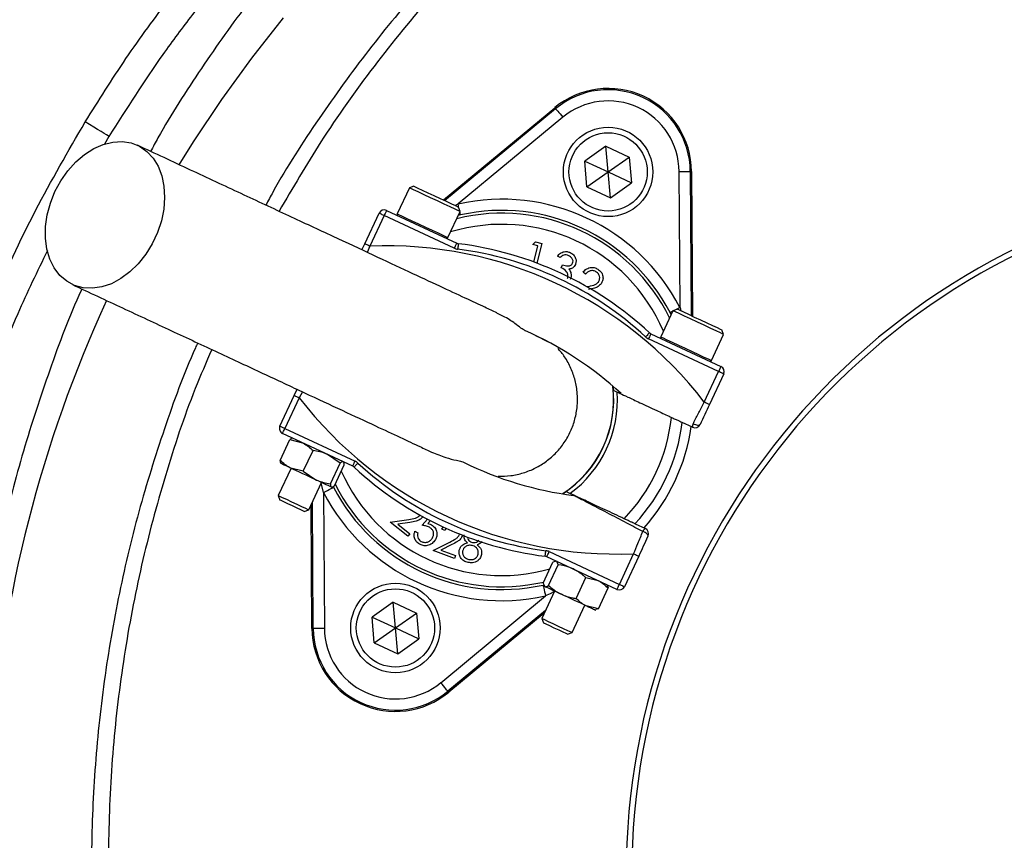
# Model space of a CAD drawing. Header units: millimetres. Extents: x 1367 to 2597, y 1298 to 2528.
# Tile 6 of 11: x 1748 to 1924, y 1920 to 2066. Entities that reach past the tile are written whole.
import ezdxf

# ---------------------------------------------------------------- set-up
doc = ezdxf.new("R2010")
doc.units = ezdxf.units.MM

msp = doc.modelspace()

# ---------------------------------------------------------------- linework, layer by layer
at = {"color": 7, "linetype": 'Continuous', "lineweight": 25}
for p, q in [((1824.11, 2034.25), (1844.06, 2050.76)), ((1824.34, 2034.14), (1844.2, 2050.59)), ((1844.2, 2050.59), (1844.06, 2050.76)), ((1845.48, 2049.05), (1826.74, 2033.54)), ((1853.18, 2043.87), (1849.39, 2041.22)), ((1853.18, 2043.87), (1857.36, 2041.92)), ((1853.58, 2039.27), (1853.18, 2043.87)), ((1849.8, 2036.62), (1849.39, 2041.22)), ((1849.39, 2041.22), (1853.58, 2039.27)), ((1853.58, 2039.27), (1857.36, 2041.92)), ((1857.36, 2041.92), (1857.77, 2037.31)), ((1849.8, 2036.62), (1853.58, 2039.27)), ((1853.98, 2034.66), (1853.58, 2039.27)), ((1853.58, 2039.27), (1857.77, 2037.31)), ((1866.44, 2015.02), (1866.28, 2039.35)), ((1868.28, 2039.36), (1868.45, 2013.58)), ((1868.28, 2039.36), (1868.51, 2039.36)), ((1868.51, 2039.36), (1868.68, 2013.47)), ((1818.05, 2036.42), (1815.87, 2031.75)), ((1818.84, 2036.71), (1818.05, 2036.42)), ((1818.05, 2036.41), (1818.05, 2036.42)), ((1849.8, 2036.62), (1853.98, 2034.66)), ((1853.98, 2034.66), (1857.77, 2037.31)), ((1813.95, 2032.37), (1826.5, 2026.52)), ((1827.11, 2032.19), (1826.82, 2032.99)), ((1810.07, 2026.4), (1812.62, 2031.88)), ((1813.53, 2031.46), (1810.97, 2025.98)), ((1826.07, 2025.61), (1813.53, 2031.46)), ((1824.93, 2027.52), (1827.11, 2032.19)), ((1827.18, 2031.58), (1826.78, 2031.49)), ((1809.56, 2025.31), (1810.07, 2026.4)), ((1840.09, 2026.26), (1840.57, 2026.75)), ((1841, 2026.05), (1840.09, 2026.26)), ((1840.3, 2023.15), (1841, 2026.05)), ((1840.57, 2026.75), (1841.71, 2026.48)), ((1841.71, 2026.48), (1840.86, 2022.94)), ((1845.01, 2023.98), (1844.53, 2024.21)), ((1845.17, 2022.13), (1845.43, 2022.68)), ((1849.55, 2021), (1849.09, 2021.34)), ((1849.76, 2018.74), (1849.83, 2018.75)), ((1865.97, 2014.73), (1865.17, 2014.44)), ((1865.17, 2014.44), (1863, 2009.77)), ((1864.84, 2013.72), (1864.66, 2014.1)), ((1861.22, 2010.32), (1873.77, 2004.47)), ((1872.06, 2005.55), (1874.24, 2010.21)), ((1874.24, 2010.21), (1873.95, 2011.01)), ((1873.34, 2003.57), (1860.8, 2009.42)), ((1870.79, 1998.09), (1873.34, 2003.57)), ((1874.25, 2003.15), (1871.69, 1997.66)), ((1854.45, 2000.92), (1854.52, 2000.21)), ((1794.87, 1993.82), (1797.43, 1999.3)), ((1798.34, 1998.88), (1795.78, 1993.4)), ((1797.43, 1999.3), (1797.94, 2000.39)), ((1868.7, 1993.6), (1866.85, 1994.46)), ((1807.9, 1986.64), (1795.36, 1992.49)), ((1795.78, 1993.4), (1808.32, 1987.55)), ((1794.93, 1987.66), (1796.67, 1991.39)), ((1796.67, 1991.39), (1798.92, 1990.83)), ((1797.17, 1991.64), (1797.11, 1991.64)), ((1799.06, 1985.74), (1800.8, 1989.46)), ((1805.65, 1987.2), (1803.41, 1988.73)), ((1795.02, 1987.16), (1795.06, 1987.11)), ((1803.91, 1983.48), (1805.65, 1987.2)), ((1804.62, 1983.15), (1806.36, 1986.87)), ((1806.28, 1987.35), (1806.23, 1987.42)), ((1796.87, 1986.27), (1794.59, 1981.39)), ((1799.06, 1985.74), (1796.81, 1986.3)), ((1799.06, 1985.74), (1801.3, 1984.2)), ((1800.03, 1978.85), (1802.31, 1983.73)), ((1794.59, 1981.39), (1794.89, 1980.57)), ((1802.68, 1981.94), (1802.84, 1957.62)), ((1804.12, 1982.89), (1804.2, 1982.89)), ((1846.07, 1982.08), (1845.48, 1981.68)), ((1794.89, 1980.57), (1794.89, 1980.57)), ((1800.61, 1957.6), (1800.47, 1979.8)), ((1800.84, 1957.6), (1800.7, 1980.28)), ((1799.21, 1978.55), (1800.03, 1978.85)), ((1814.61, 1976.61), (1817.92, 1977.12)), ((1817.78, 1974.1), (1814.61, 1976.61)), ((1818.14, 1976.59), (1815.98, 1976.26)), ((1815.98, 1976.26), (1818.14, 1974.55)), ((1820.34, 1976.06), (1821.28, 1977.17)), ((1821.79, 1976.91), (1821.34, 1976.37)), ((1858.4, 1976.33), (1860.24, 1975.47)), ((1818.14, 1974.55), (1817.78, 1974.1)), ((1819.03, 1975), (1819.57, 1974.69)), ((1823.84, 1975.35), (1824.13, 1975.8)), ((1824.38, 1975.15), (1823.84, 1975.35)), ((1824.62, 1975.55), (1824.38, 1975.15)), ((1822.27, 1971.55), (1825.28, 1973.06)), ((1825.65, 1972.62), (1823.69, 1971.63)), ((1826.08, 1970.12), (1822.27, 1971.55)), ((1823.69, 1971.63), (1826.28, 1970.66)), ((1843.05, 1971.35), (1855.59, 1965.5)), ((1855.59, 1965.5), (1858.15, 1970.99)), ((1826.28, 1970.66), (1826.08, 1970.12)), ((1841.96, 1965.73), (1843.7, 1969.45)), ((1855.17, 1964.6), (1842.63, 1970.45)), ((1842.94, 1965.28), (1844.67, 1969)), ((1844.16, 1969.59), (1843.7, 1969.45)), ((1844.3, 1969.67), (1844.16, 1969.66)), ((1844.67, 1969), (1844.38, 1969.63)), ((1859.06, 1970.56), (1856.5, 1965.08)), ((1841.96, 1965.73), (1842.26, 1965.1)), ((1847.88, 1962.97), (1849.61, 1966.7)), ((1849.61, 1966.7), (1851.78, 1966.18)), ((1853.44, 1965.33), (1853.36, 1965.44)), ((1844, 1964.29), (1841.72, 1959.41)), ((1842.1, 1965.26), (1842.18, 1965.14)), ((1851.84, 1961.13), (1853.58, 1964.85)), ((1853.39, 1965.29), (1853.58, 1964.85)), ((1815.14, 1962.3), (1811.36, 1959.65)), ((1815.14, 1962.3), (1819.33, 1960.35)), ((1815.54, 1957.7), (1815.14, 1962.3)), ((1823.65, 1947.91), (1842.38, 1963.43)), ((1815.54, 1957.7), (1819.33, 1960.35)), ((1819.33, 1960.35), (1819.73, 1955.75)), ((1842.39, 1960.84), (1824.92, 1946.37)), ((1842.16, 1960.36), (1825.07, 1946.2)), ((1847.16, 1956.87), (1849.43, 1961.76)), ((1851.84, 1961.13), (1849.67, 1961.64)), ((1851.25, 1960.91), (1851.4, 1960.92)), ((1851.84, 1961.13), (1851.39, 1961.01)), ((1811.76, 1955.05), (1811.36, 1959.65)), ((1811.36, 1959.65), (1815.54, 1957.7)), ((1841.72, 1959.41), (1842.02, 1958.59)), ((1800.84, 1957.6), (1800.61, 1957.6)), ((1811.76, 1955.05), (1815.54, 1957.7)), ((1815.95, 1953.1), (1815.54, 1957.7)), ((1815.54, 1957.7), (1819.73, 1955.75)), ((1846.34, 1956.58), (1847.16, 1956.87)), ((1811.76, 1955.05), (1815.95, 1953.1)), ((1815.95, 1953.1), (1819.73, 1955.75)), ((1824.92, 1946.37), (1825.07, 1946.2))]:
    msp.add_line(p, q, dxfattribs=at)
at = {"color": 1, "linetype": 'Continuous', "lineweight": 25}
for p, q in [((1764.29, 2045.63), (1763.5, 2044.22)), ((1826.2, 2033.27), (1826.74, 2033.54)), ((1810.97, 2025.98), (1810.51, 2024.87)), ((1866.44, 2015.02), (1866.57, 2014.45)), ((1798.89, 1999.95), (1798.34, 1998.88)), ((1802.68, 1981.94), (1802.28, 1983.68))]:
    msp.add_line(p, q, dxfattribs=at)
at = {"color": 7, "linetype": 'Continuous', "lineweight": 25, "flags": 128}
for points in [[(1776.87, 2040.56), (1779.42, 2044.64), (1784.49, 2052.22), (1789.86, 2059.61), (1795.52, 2066.8)], [(1844.2, 2050.59), (1844.23, 2050.56), (1844.3, 2050.46), (1844.42, 2050.32), (1844.58, 2050.13), (1844.78, 2049.9), (1844.99, 2049.63), (1845.23, 2049.35), (1845.48, 2049.05)], [(1764.29, 2045.63), (1764.13, 2045.73), (1763.84, 2045.91), (1763.42, 2046.16), (1762.89, 2046.48), (1762.27, 2046.86), (1761.57, 2047.29), (1760.82, 2047.74), (1760.05, 2048.21)], [(1754.64, 2035.75), (1755.69, 2037.69), (1756.94, 2039.48), (1758.37, 2041.06), (1759.93, 2042.4), (1761.58, 2043.45), (1763.29, 2044.2), (1765, 2044.62), (1766.68, 2044.71), (1768.28, 2044.45), (1769.76, 2043.86), (1771.07, 2042.95), (1772.2, 2041.75), (1773.1, 2040.28), (1773.75, 2038.59), (1774.14, 2036.72), (1774.26, 2034.71), (1774.1, 2032.62), (1773.67, 2030.51), (1772.98, 2028.42), (1772.04, 2026.41), (1770.89, 2024.54), (1769.54, 2022.85), (1768.05, 2021.39), (1766.43, 2020.19), (1764.75, 2019.28), (1763.03, 2018.7), (1761.33, 2018.45), (1759.69, 2018.53), (1758.14, 2018.96), (1756.74, 2019.71), (1755.52, 2020.77), (1754.5, 2022.11), (1753.72, 2023.69), (1753.2, 2025.48), (1752.95, 2027.43), (1752.97, 2029.48), (1753.26, 2031.59), (1753.83, 2033.7), (1754.64, 2035.75)], [(1866.28, 2039.35), (1866.67, 2039.35), (1867.04, 2039.35), (1867.38, 2039.36), (1867.68, 2039.36), (1867.93, 2039.36), (1868.12, 2039.36), (1868.24, 2039.36), (1868.28, 2039.36)], [(1827.11, 2032.19), (1827.09, 2032.2), (1826.8, 2032.33), (1826.2, 2032.61), (1825.33, 2033.02), (1824.26, 2033.52), (1823.06, 2034.08), (1821.83, 2034.65), (1820.65, 2035.2), (1819.62, 2035.68), (1818.8, 2036.06), (1818.27, 2036.31), (1818.05, 2036.41)], [(1818.84, 2036.71), (1818.85, 2036.7), (1819.05, 2036.61), (1819.56, 2036.37), (1820.34, 2036.01), (1821.32, 2035.55), (1822.42, 2035.04), (1823.55, 2034.51), (1824.63, 2034.01), (1825.56, 2033.57), (1826.27, 2033.24), (1826.7, 2033.04), (1826.82, 2032.99)], [(1813.95, 2032.37), (1813.94, 2032.35), (1813.92, 2032.3), (1813.88, 2032.21), (1813.83, 2032.1), (1813.76, 2031.96), (1813.69, 2031.81), (1813.61, 2031.64), (1813.53, 2031.46)], [(1813.53, 2031.46), (1813.35, 2031.54), (1813.18, 2031.62), (1813.02, 2031.7), (1812.89, 2031.76), (1812.77, 2031.81), (1812.69, 2031.85), (1812.64, 2031.88), (1812.62, 2031.88)], [(1810.97, 2025.98), (1810.79, 2026.06), (1810.62, 2026.14), (1810.47, 2026.21), (1810.33, 2026.28), (1810.22, 2026.33), (1810.13, 2026.37), (1810.08, 2026.39), (1810.07, 2026.4)], [(1826.5, 2026.52), (1826.49, 2026.5), (1826.46, 2026.45), (1826.43, 2026.36), (1826.37, 2026.25), (1826.31, 2026.11), (1826.24, 2025.96), (1826.16, 2025.79), (1826.07, 2025.61)], [(1826.79, 2026.43), (1826.79, 2026.41), (1826.78, 2026.36), (1826.77, 2026.26), (1826.76, 2026.14), (1826.74, 2025.99), (1826.72, 2025.82), (1826.69, 2025.63), (1826.67, 2025.44)], [(1865.97, 2014.73), (1866.04, 2014.7), (1866.4, 2014.53), (1867.05, 2014.23), (1867.94, 2013.81), (1868.99, 2013.32), (1870.12, 2012.8), (1871.24, 2012.27), (1872.25, 2011.8), (1873.08, 2011.42), (1873.65, 2011.15), (1873.93, 2011.02), (1873.95, 2011.01)], [(1874.24, 2010.21), (1874.11, 2010.27), (1873.66, 2010.48), (1872.91, 2010.83), (1871.93, 2011.29), (1870.78, 2011.83), (1869.55, 2012.4), (1868.34, 2012.97), (1867.22, 2013.49), (1866.29, 2013.92), (1865.61, 2014.23), (1865.24, 2014.41), (1865.17, 2014.44)], [(1860.96, 2010.5), (1860.95, 2010.48), (1860.91, 2010.44), (1860.85, 2010.37), (1860.77, 2010.28), (1860.66, 2010.17), (1860.55, 2010.04), (1860.42, 2009.91), (1860.29, 2009.76)], [(1861.22, 2010.32), (1861.21, 2010.31), (1861.19, 2010.26), (1861.15, 2010.17), (1861.1, 2010.06), (1861.03, 2009.92), (1860.96, 2009.77), (1860.88, 2009.6), (1860.8, 2009.42)], [(1873.77, 2004.47), (1873.76, 2004.46), (1873.73, 2004.41), (1873.7, 2004.32), (1873.64, 2004.21), (1873.58, 2004.07), (1873.51, 2003.92), (1873.43, 2003.75), (1873.34, 2003.57)], [(1874.25, 2003.15), (1874.23, 2003.15), (1874.18, 2003.18), (1874.1, 2003.22), (1873.99, 2003.27), (1873.85, 2003.33), (1873.69, 2003.41), (1873.52, 2003.49), (1873.34, 2003.57)], [(1797.43, 1999.3), (1797.45, 1999.29), (1797.5, 1999.27), (1797.58, 1999.23), (1797.69, 1999.18), (1797.83, 1999.11), (1797.99, 1999.04), (1798.16, 1998.96), (1798.34, 1998.88)], [(1854.52, 2000.21), (1854.61, 2000.17), (1855.22, 1999.88)], [(1871.69, 1997.66), (1871.68, 1997.67), (1871.63, 1997.69), (1871.54, 1997.73), (1871.43, 1997.79), (1871.29, 1997.85), (1871.13, 1997.92), (1870.96, 1998), (1870.79, 1998.09)], [(1794.87, 1993.82), (1794.89, 1993.81), (1794.94, 1993.79), (1795.02, 1993.75), (1795.14, 1993.69), (1795.27, 1993.63), (1795.43, 1993.56), (1795.6, 1993.48), (1795.78, 1993.4)], [(1868.81, 1994.28), (1869, 1994.18), (1869.2, 1994.1), (1869.4, 1994.03), (1869.58, 1994), (1869.75, 1993.98), (1869.88, 1993.99), (1869.97, 1994.02), (1870.02, 1994.08)], [(1795.36, 1992.49), (1795.36, 1992.51), (1795.39, 1992.56), (1795.43, 1992.64), (1795.48, 1992.76), (1795.54, 1992.89), (1795.62, 1993.05), (1795.7, 1993.22), (1795.78, 1993.4)], [(1796.81, 1986.3), (1796.37, 1986.5), (1795.98, 1986.68), (1795.65, 1986.84), (1795.39, 1986.96), (1795.2, 1987.04), (1795.09, 1987.1), (1795.06, 1987.11)], [(1807.9, 1986.64), (1807.91, 1986.66), (1807.93, 1986.71), (1807.97, 1986.79), (1808.03, 1986.91), (1808.09, 1987.04), (1808.16, 1987.2), (1808.24, 1987.37), (1808.32, 1987.55)], [(1808.16, 1986.47), (1808.17, 1986.48), (1808.21, 1986.52), (1808.27, 1986.59), (1808.36, 1986.68), (1808.46, 1986.79), (1808.58, 1986.92), (1808.71, 1987.06), (1808.84, 1987.2)], [(1801.3, 1984.2), (1800.74, 1984.46), (1800.15, 1984.74), (1799.56, 1985.01), (1798.97, 1985.29), (1798.39, 1985.56), (1797.83, 1985.82), (1797.3, 1986.07), (1796.81, 1986.3)], [(1804.08, 1982.91), (1803.96, 1982.96), (1803.76, 1983.05), (1803.5, 1983.18), (1803.17, 1983.33), (1802.77, 1983.51), (1802.33, 1983.72), (1801.83, 1983.95), (1801.3, 1984.2)], [(1794.59, 1981.39), (1794.59, 1981.38), (1794.79, 1981.29), (1795.3, 1981.06), (1796.05, 1980.71), (1796.94, 1980.29), (1797.89, 1979.85), (1798.76, 1979.44), (1799.46, 1979.12), (1799.9, 1978.91), (1800.03, 1978.85)], [(1802.68, 1981.94), (1803.03, 1982.12), (1803.36, 1982.29), (1803.66, 1982.45), (1803.93, 1982.59), (1804.15, 1982.7), (1804.32, 1982.79), (1804.42, 1982.84), (1804.46, 1982.86)], [(1804.12, 1982.89), (1804.12, 1982.89), (1804.08, 1982.91)], [(1846.76, 1981.76), (1846.16, 1982.04), (1846.07, 1982.08)], [(1799.21, 1978.55), (1799.08, 1978.62), (1798.64, 1978.82), (1797.96, 1979.14), (1797.14, 1979.52), (1796.3, 1979.91), (1795.58, 1980.25), (1795.09, 1980.48), (1794.89, 1980.57)], [(1860.73, 1974.14), (1860.74, 1974.22), (1860.7, 1974.32), (1860.63, 1974.42), (1860.51, 1974.54), (1860.36, 1974.65), (1860.19, 1974.76), (1859.99, 1974.87), (1859.79, 1974.95)], [(1842.33, 1970.53), (1842.33, 1970.55), (1842.34, 1970.61), (1842.35, 1970.7), (1842.37, 1970.82), (1842.38, 1970.97), (1842.41, 1971.15), (1842.43, 1971.33), (1842.45, 1971.53)], [(1842.63, 1970.45), (1842.63, 1970.46), (1842.66, 1970.52), (1842.7, 1970.6), (1842.75, 1970.71), (1842.81, 1970.85), (1842.89, 1971.01), (1842.97, 1971.18), (1843.05, 1971.35)], [(1858.15, 1970.99), (1858.33, 1970.9), (1858.5, 1970.82), (1858.65, 1970.75), (1858.79, 1970.69), (1858.9, 1970.63), (1858.99, 1970.6), (1859.04, 1970.57), (1859.06, 1970.56)], [(1855.17, 1964.6), (1855.18, 1964.61), (1855.2, 1964.67), (1855.24, 1964.75), (1855.3, 1964.86), (1855.36, 1965), (1855.43, 1965.16), (1855.51, 1965.33), (1855.59, 1965.5)], [(1855.59, 1965.5), (1855.77, 1965.42), (1855.94, 1965.34), (1856.1, 1965.27), (1856.24, 1965.2), (1856.35, 1965.15), (1856.43, 1965.11), (1856.48, 1965.09), (1856.5, 1965.08)], [(1841.94, 1965.38), (1841.95, 1965.34), (1841.98, 1965.22), (1842.02, 1965.04), (1842.07, 1964.8), (1842.14, 1964.5), (1842.21, 1964.17), (1842.3, 1963.81), (1842.38, 1963.43)], [(1842.26, 1965.1), (1842.19, 1965.13), (1842.18, 1965.14)], [(1845.22, 1963.72), (1844.67, 1963.98), (1844.16, 1964.21), (1843.7, 1964.43), (1843.28, 1964.63), (1842.92, 1964.79), (1842.63, 1964.93), (1842.41, 1965.03), (1842.26, 1965.1)], [(1849.67, 1961.64), (1849.2, 1961.87), (1848.68, 1962.11), (1848.13, 1962.36), (1847.56, 1962.63), (1846.97, 1962.9), (1846.38, 1963.18), (1845.79, 1963.45), (1845.22, 1963.72)], [(1851.25, 1960.91), (1851.23, 1960.92), (1851.15, 1960.96), (1850.99, 1961.03), (1850.76, 1961.14), (1850.46, 1961.28), (1850.09, 1961.45), (1849.67, 1961.64)], [(1841.72, 1959.41), (1841.8, 1959.37), (1842.19, 1959.19), (1842.85, 1958.88), (1843.7, 1958.49), (1844.63, 1958.05), (1845.55, 1957.62), (1846.33, 1957.26), (1846.89, 1957), (1847.14, 1956.88), (1847.16, 1956.87)], [(1846.34, 1956.58), (1846.33, 1956.58), (1846.08, 1956.7), (1845.54, 1956.95), (1844.8, 1957.3), (1843.96, 1957.69), (1843.15, 1958.06), (1842.5, 1958.37), (1842.11, 1958.55), (1842.02, 1958.59)], [(1802.84, 1957.62), (1802.45, 1957.61), (1802.08, 1957.61), (1801.74, 1957.61), (1801.44, 1957.61), (1801.19, 1957.61), (1801, 1957.6), (1800.89, 1957.6), (1800.84, 1957.6)], [(1824.92, 1946.37), (1824.89, 1946.41), (1824.82, 1946.5), (1824.7, 1946.64), (1824.54, 1946.84), (1824.35, 1947.07), (1824.13, 1947.33), (1823.89, 1947.62), (1823.65, 1947.91)]]:
    msp.add_lwpolyline(points, dxfattribs=at)
at = {"color": 1, "linetype": 'Continuous', "lineweight": 25, "flags": 128}
for points in [[(1826.94, 2032.65), (1826.91, 2032.8), (1826.83, 2033.16), (1826.74, 2033.54)], [(1815.87, 2031.75), (1815.87, 2031.75), (1816.09, 2031.65), (1816.62, 2031.4), (1817.44, 2031.02), (1818.48, 2030.53), (1819.65, 2029.98), (1820.89, 2029.41), (1822.09, 2028.85), (1823.16, 2028.35), (1824.03, 2027.94), (1824.63, 2027.67), (1824.91, 2027.53), (1824.93, 2027.52)], [(1827.18, 2031.58), (1827.17, 2031.63), (1827.14, 2031.74), (1827.1, 2031.92), (1827.06, 2032.1)], [(1866.44, 2015.02), (1866.1, 2014.85), (1865.77, 2014.68), (1865.64, 2014.61)], [(1865.13, 2014.35), (1864.97, 2014.26), (1864.81, 2014.18), (1864.7, 2014.12), (1864.66, 2014.1)], [(1863, 2009.77), (1863.06, 2009.74), (1863.44, 2009.57), (1864.11, 2009.25), (1865.04, 2008.82), (1866.16, 2008.3), (1867.38, 2007.73), (1868.6, 2007.16), (1869.75, 2006.62), (1870.73, 2006.16), (1871.48, 2005.82), (1871.93, 2005.61), (1872.06, 2005.55)]]:
    msp.add_lwpolyline(points, dxfattribs=at)
at = {"color": 7, "linetype": 'Continuous', "lineweight": 25}
for centre, radius in [((1981.79, 1913.48), 615), ((1981.79, 1913.48), 595), ((1981.79, 1913.48), 593.6), ((1981.79, 1913.48), 590.07), ((1981.79, 1913.48), 579), ((1981.79, 1913.48), 576), ((1981.79, 1913.48), 385), ((1981.79, 1913.48), 336), ((1981.79, 1913.48), 328), ((1981.79, 1913.48), 326.54), ((1981.79, 1913.48), 321.84), ((1981.79, 1913.48), 320.38), ((1981.79, 1913.48), 315), ((1981.79, 1913.48), 307.5), ((1981.79, 1913.48), 306.5), ((1981.79, 1913.48), 305), ((1981.79, 1913.48), 303), ((1853.58, 2039.27), 8), ((1853.58, 2039.27), 7), ((1815.54, 1957.7), 8), ((1815.54, 1957.7), 7)]:
    msp.add_circle(centre, radius, dxfattribs=at)
for centre, radius, start, end in [((1853.58, 2039.27), 14.93, 0.3695, 129.6305), ((1853.58, 2039.27), 14.7, 0.3695, 129.6305), ((1853.58, 2039.27), 12.7, 0.3695, 129.6305), ((1981.79, 1913.48), 125, 99.2069, 180), ((1981.79, 1913.48), 124, 99.2818, 180), ((1834.56, 1998.48), 35.91, 27.427, 102.573), ((1813.53, 2031.46), 1, 65, 155), ((1834.56, 1998.48), 33.91, 27.427, 102.573), ((1816.1, 2031.64), 0.25, 155, 245), ((1824.71, 2027.63), 0.25, 245, 335), ((1813.99, 1954.38), 71.67, 37.5829, 92.4171), ((1826.92, 2027.42), 2, 245, 262.8003), ((1826.92, 2027.42), 1, 245, 262.8003), ((1819.07, 1965.25), 60.67, 47.1997, 82.8003), ((1819.07, 1965.25), 61.67, 47.1997, 82.8003), ((1972.06, 1920.08), 229.32, 155.2014, 196.8814), ((1813.99, 1954.38), 61.67, 47.1997, 66.3645), ((1861.64, 2011.23), 2, 227.1997, 245), ((1861.64, 2011.23), 1, 227.1997, 245), ((1863.22, 2009.67), 0.25, 155, 245), ((1871.83, 2005.65), 0.25, 245, 335), ((1873.34, 2003.57), 1, 335, 65), ((1834.56, 1998.48), 20, 302.9043, 7.0957), ((1855.13, 2042.59), 71.67, 217.5829, 272.4171), ((1834.56, 1998.48), 20.7, 306.1144, 3.8856), ((1834.56, 1998.48), 30.49, 315.8562, 354.1438), ((1795.78, 1993.4), 1, 155, 245), ((1834.56, 1998.48), 32.53, 317.0993, 352.9007), ((1834.56, 1998.48), 34.21, 317.9236, 352.0712), ((1869.54, 1993.81), 0.874, 147.6614, 193.955), ((1869.12, 1994.51), 1, 245, 335), ((1807.48, 1985.73), 1, 47.1997, 65), ((1807.48, 1985.73), 2, 47.1997, 65), ((1850.06, 2031.71), 60.67, 227.1997, 262.8003), ((1855.13, 2042.59), 61.67, 243.6355, 262.8003), ((1850.06, 2031.71), 61.67, 227.1997, 262.8003), ((1834.56, 1998.48), 35.91, 207.427, 282.573), ((1834.56, 1998.48), 33.91, 207.427, 282.573), ((1860.63, 1974.69), 0.874, 116.0451, 162.338), ((1859.82, 1974.57), 1, 335, 65), ((1842.2, 1969.54), 2, 65, 82.8003), ((1842.2, 1969.54), 1, 65, 82.8003), ((1855.59, 1965.5), 1, 245, 335), ((1815.54, 1957.7), 14.93, 180.3695, 309.6305), ((1815.54, 1957.7), 14.7, 180.3695, 309.6305), ((1815.54, 1957.7), 12.7, 180.3695, 309.6305)]:
    msp.add_arc(centre, radius, start, end, dxfattribs=at)
at = {"color": 1, "linetype": 'Continuous', "lineweight": 25}
for radius, start, end in [(33.41, 26.0524, 103.9476), (31.41, 23.0383, 106.9617), (20.03, 303.0133, 6.9867), (31.41, 203.8808, 285.8669), (33.41, 206.8106, 282.962)]:
    msp.add_arc((1834.56, 1998.48), radius, start, end, dxfattribs=at)
at = {"color": 7, "linetype": 'Continuous', "lineweight": 25}
for points, knots in [([(1760.05, 2048.21), (1762.44, 2052.01), (1767.22, 2059.63), (1775.18, 2070.48), (1783.66, 2080.88), (1792.7, 2090.75), (1802.35, 2100.19), (1812.63, 2109.16), (1823.51, 2117.6), (1835.18, 2125.63), (1847.66, 2133.14), (1860.92, 2140.05), (1874.75, 2146.2), (1889.13, 2151.5), (1903.99, 2155.98), (1914.09, 2158.17), (1919.14, 2159.26)], [0, 0, 0, 0, 0.067428, 0.135067, 0.201997, 0.268978, 0.335908, 0.404808, 0.473766, 0.542667, 0.617477, 0.692359, 0.767169, 0.84475, 0.922414, 1, 1, 1, 1]), ([(2191.81, 2042.94), (2191.35, 2043.78), (2188.6, 2048.86), (2182.83, 2057.78), (2174.46, 2069.62), (2165.29, 2080.91), (2155.45, 2091.59), (2144.57, 2101.92), (2132.59, 2111.74), (2119.5, 2120.96), (2105.75, 2129.27), (2091.43, 2136.6), (2075.85, 2143.22), (2059.03, 2148.96), (2041, 2153.77), (2022.66, 2157.34), (2006.6, 2159.39), (1992.96, 2160.34), (1979.6, 2160.64), (1964.02, 2160.07), (1946.33, 2158.18), (1928.79, 2155.11), (1911.52, 2150.92), (1895.58, 2146), (1880.98, 2140.46), (1867.71, 2134.4), (1854.84, 2127.52), (1842.46, 2119.86), (1830.66, 2111.44), (1819.37, 2102.22), (1808.69, 2092.17), (1798.62, 2081.33), (1789.27, 2069.88), (1780.76, 2057.86), (1774.93, 2048.85), (1772.19, 2043.75), (1771.76, 2042.94)], [0, 0, 0, 0, 0.005798, 0.03487, 0.063988, 0.09309, 0.122124, 0.151054, 0.182691, 0.214454, 0.246262, 0.27803, 0.309672, 0.346247, 0.382916, 0.419591, 0.456176, 0.478087, 0.499998, 0.53477, 0.569662, 0.604611, 0.639532, 0.674328, 0.702974, 0.731744, 0.760575, 0.789402, 0.818164, 0.846804, 0.876264, 0.905815, 0.935406, 0.964977, 0.994454, 1, 1, 1, 1]), ([(1920.11, 2154.36), (1915.27, 2153.32), (1905.56, 2151.21), (1891.28, 2146.9), (1877.25, 2141.76), (1863.56, 2135.75), (1850.31, 2128.91), (1837.25, 2121.07), (1824.46, 2112.16), (1812.01, 2102.17), (1800.26, 2091.35), (1789.26, 2079.79), (1780.59, 2069.31), (1772.15, 2058), (1767.43, 2050.57), (1764.29, 2045.63)], [0, 0, 0, 0, 0.075976, 0.152255, 0.228686, 0.30511, 0.381377, 0.457344, 0.538669, 0.620276, 0.701979, 0.783588, 0.864915, 0.910389, 1, 1, 1, 1]), ([(1981.78, 2148.77), (1976.03, 2148.49), (1964.53, 2147.91), (1947.42, 2145.32), (1930.55, 2141.51), (1914.05, 2136.39), (1898.01, 2129.98), (1882.5, 2122.34), (1867.62, 2113.55), (1854.05, 2104.07), (1841.76, 2094.09), (1830.68, 2083.78), (1820.28, 2072.77), (1810.6, 2061.13), (1801.71, 2048.75), (1795.64, 2039.45), (1792.79, 2034.11), (1792.37, 2033.33)], [0, 0, 0, 0, 0.074359, 0.148949, 0.22354, 0.297903, 0.372236, 0.446791, 0.521351, 0.595691, 0.660743, 0.726005, 0.791342, 0.856612, 0.921672, 0.988532, 1, 1, 1, 1]), ([(1981.78, 2146.47), (1976.29, 2146.2), (1965.32, 2145.66), (1948.99, 2143.27), (1932.88, 2139.73), (1917.05, 2134.95), (1901.6, 2128.99), (1886.65, 2121.88), (1872.3, 2113.69), (1858.6, 2104.46), (1845.62, 2094.24), (1833.41, 2083.1), (1822.04, 2071.1), (1811.59, 2058.27), (1802.37, 2045.34), (1797.16, 2036.4), (1794.73, 2032.23)], [0, 0, 0, 0, 0.071919, 0.143691, 0.21573, 0.287737, 0.359968, 0.432335, 0.504272, 0.576134, 0.648317, 0.720346, 0.792329, 0.864647, 0.936772, 1, 1, 1, 1]), ([(1920.79, 1661.01), (1915.82, 1662.3), (1905.9, 1664.89), (1891.33, 1669.89), (1876.41, 1675.94), (1861.27, 1683.27), (1846.02, 1691.96), (1831.37, 1701.67), (1817.41, 1712.32), (1804.23, 1723.87), (1791.87, 1736.29), (1780.37, 1749.55), (1769.76, 1763.55), (1760.12, 1778.21), (1751.5, 1793.46), (1743.96, 1809.27), (1737.5, 1825.55), (1732.12, 1842.26), (1727.87, 1859.26), (1724.78, 1876.5), (1722.89, 1893.91), (1722.18, 1911.46), (1722.63, 1929.03), (1724.26, 1946.51), (1727.1, 1964.03), (1731.22, 1981.53), (1736.62, 1998.94), (1743.24, 2015.94), (1750.93, 2032.47), (1757.01, 2042.97), (1760.05, 2048.21)], [0, 0, 0, 0, 0.031534, 0.063096, 0.09463, 0.130502, 0.166497, 0.202533, 0.238529, 0.274401, 0.310261, 0.346243, 0.382267, 0.41825, 0.45411, 0.489924, 0.525861, 0.561838, 0.597773, 0.633587, 0.669463, 0.705462, 0.741503, 0.777501, 0.813377, 0.85061, 0.887979, 0.925396, 0.962767, 1, 1, 1, 1]), ([(1833.67, 2014.07), (1833, 2014.38), (1831.47, 2015.1), (1828.06, 2016.68), (1823.5, 2018.81), (1817.97, 2021.39), (1811.56, 2024.38), (1804.35, 2027.74), (1796.42, 2031.44), (1787.87, 2035.42), (1778.8, 2039.65), (1772.57, 2042.56), (1769.4, 2044.04)], [0, 0, 0, 0, 0.067587, 0.154394, 0.245578, 0.341085, 0.440585, 0.544166, 0.65194, 0.763818, 0.879821, 1, 1, 1, 1]), ([(1844.53, 2024.21), (1844.69, 2024.39), (1845.01, 2024.75), (1845.64, 2025.02), (1846.26, 2025.05), (1846.62, 2024.91), (1846.8, 2024.85)], [0, 0, 0, 0, 0.2802912, 0.5596807, 0.7797495, 1, 1, 1, 1]), ([(1846.54, 2024.29), (1846.4, 2024.34), (1846.1, 2024.45), (1845.53, 2024.39), (1845.21, 2024.14), (1845.01, 2023.98)], [0, 0, 0, 0, 0.280635, 0.560369, 1, 1, 1, 1]), ([(1847.24, 2022.92), (1847.28, 2023.08), (1847.36, 2023.39), (1847.1, 2023.94), (1846.75, 2024.16), (1846.54, 2024.29)], [0, 0, 0, 0, 0.278859, 0.560051, 1, 1, 1, 1]), ([(1846.8, 2024.85), (1847.01, 2024.72), (1847.42, 2024.47), (1847.79, 2023.87), (1847.9, 2023.24), (1847.78, 2022.88), (1847.73, 2022.7)], [0, 0, 0, 0, 0.280085, 0.559869, 0.780098, 1, 1, 1, 1]), ([(1846.31, 2020.2), (1846.34, 2020.3), (1846.41, 2020.49), (1846.41, 2020.91), (1846.12, 2021.62), (1845.55, 2021.92), (1845.17, 2022.13)], [0, 0, 0, 0, 0.125582, 0.251208, 0.50063, 1, 1, 1, 1]), ([(1845.43, 2022.68), (1845.75, 2022.57), (1846.23, 2022.4), (1846.83, 2022.51), (1847.11, 2022.71), (1847.2, 2022.85), (1847.24, 2022.92)], [0, 0, 0, 0, 0.499398, 0.749027, 0.874535, 1, 1, 1, 1]), ([(1847.73, 2022.7), (1847.66, 2022.57), (1847.52, 2022.33), (1847.13, 2022), (1846.78, 2021.92), (1846.57, 2021.87)], [0, 0, 0, 0, 0.280509, 0.560791, 1, 1, 1, 1]), ([(1846.57, 2021.87), (1846.66, 2021.75), (1846.83, 2021.52), (1846.91, 2021.25), (1846.94, 2021.13)], [0, 0, 0, 0, 0.559835, 1, 1, 1, 1]), ([(1849.09, 2021.34), (1849.29, 2021.56), (1849.7, 2021.99), (1850.52, 2022.22), (1851.29, 2022.15), (1851.69, 2021.91), (1851.89, 2021.78)], [0, 0, 0, 0, 0.2800386, 0.5595024, 0.7796405, 1, 1, 1, 1]), ([(1851.89, 2021.78), (1852.09, 2021.6), (1852.5, 2021.24), (1852.7, 2020.49), (1852.64, 2019.79), (1852.42, 2019.43), (1852.31, 2019.25)], [0, 0, 0, 0, 0.279978, 0.559307, 0.779649, 1, 1, 1, 1]), ([(1846.94, 2021.13), (1846.97, 2020.92), (1847.02, 2020.53), (1846.88, 2020.17), (1846.82, 2020.02)], [0, 0, 0, 0, 0.559419, 1, 1, 1, 1]), ([(1851.53, 2021.35), (1851.34, 2021.45), (1850.98, 2021.66), (1850.37, 2021.61), (1849.89, 2021.36), (1849.66, 2021.12), (1849.55, 2021)], [0, 0, 0, 0, 0.279439, 0.55856, 0.779025, 1, 1, 1, 1]), ([(1851.84, 2019.58), (1851.93, 2019.75), (1852.11, 2020.08), (1852.06, 2020.61), (1851.86, 2021.06), (1851.64, 2021.25), (1851.53, 2021.35)], [0, 0, 0, 0, 0.279127, 0.559041, 0.779433, 1, 1, 1, 1]), ([(1759.45, 2018.33), (1759.41, 2018.24), (1757.21, 2013.52), (1753.64, 2003.86), (1748.84, 1989.39), (1744.89, 1974), (1741.83, 1957.76), (1739.87, 1940.66), (1739.1, 1923.47), (1739.52, 1906.27), (1741.15, 1889.24), (1743.99, 1872.41), (1747.98, 1855.84), (1753.1, 1839.54), (1759.41, 1823.67), (1764.77, 1811.9), (1768.37, 1805.64), (1769.13, 1804.32)], [0, 0, 0, 0, 0.0013729, 0.0701584, 0.1388804, 0.2074191, 0.2848618, 0.3625747, 0.44038, 0.5180936, 0.595537, 0.6721573, 0.7490419, 0.8260119, 0.9028879, 0.9795009, 1, 1, 1, 1]), ([(1757.78, 2019.11), (1760.77, 2017.72), (1766.71, 2014.95), (1775.44, 2010.88), (1783.86, 2006.96), (1791.85, 2003.23), (1799.31, 1999.75), (1806.08, 1996.59), (1811.82, 1993.92), (1816.45, 1991.76), (1819.82, 1990.18), (1821.35, 1989.47), (1822.01, 1989.16)], [0, 0, 0, 0, 0.113512, 0.2252, 0.335104, 0.443266, 0.549589, 0.654173, 0.757141, 0.845617, 0.932495, 1, 1, 1, 1]), ([(1849.83, 2018.75), (1850.24, 2018.82), (1850.81, 2018.93), (1851.51, 2019.22), (1851.73, 2019.46), (1851.84, 2019.58)], [0, 0, 0, 0, 0.560691, 0.780473, 1, 1, 1, 1]), ([(1852.31, 2019.25), (1852.15, 2019.07), (1851.83, 2018.72), (1851.02, 2018.42), (1850.43, 2018.3), (1850.07, 2018.22)], [0, 0, 0, 0, 0.279326, 0.559182, 1, 1, 1, 1]), ([(1838.72, 2010.87), (1838.57, 2010.96), (1838.24, 2011.16), (1837.03, 2012.08), (1835.49, 2013.19), (1834.15, 2013.79), (1833.65, 2014.02)], [0, 0, 0, 0, 0.190492, 0.439317, 0.789272, 1, 1, 1, 1]), ([(1840.64, 2009.98), (1840.75, 2009.93), (1841.62, 2009.53), (1842.25, 2009.19), (1842.8, 2008.9), (1842.88, 2008.86)], [0, 0, 0, 0, 0.108412, 0.870313, 1, 1, 1, 1]), ([(1780.16, 2008.68), (1780.03, 2008.39), (1777.73, 2003.4), (1774.13, 1993.33), (1769.42, 1978.39), (1765.8, 1962.98), (1763.15, 1947.21), (1761.55, 1931.28), (1761, 1915.29), (1761.51, 1899.67), (1762.94, 1884.44), (1764.65, 1874.62), (1765.5, 1869.71)], [0, 0, 0, 0, 0.006646, 0.116362, 0.225725, 0.338163, 0.450973, 0.563911, 0.676725, 0.789166, 0.894583, 1, 1, 1, 1]), ([(1833.9, 1984.84), (1834.66, 1984.85), (1836.19, 1984.87), (1838.45, 1985.39), (1840.6, 1986.26), (1842.59, 1987.49), (1844.33, 1989.02), (1845.8, 1990.84), (1846.93, 1992.86), (1847.71, 1995.06), (1848.11, 1997.35), (1848.12, 1999.68), (1847.75, 2001.97), (1846.98, 2004.17), (1845.94, 2006.12), (1845.02, 2007.22), (1844.6, 2007.71)], [0, 0, 0, 0, 0.071324, 0.1427, 0.216148, 0.287487, 0.360898, 0.432199, 0.50557, 0.576847, 0.650192, 0.72147, 0.794814, 0.866116, 0.939485, 1, 1, 1, 1]), ([(1782.69, 2007.5), (1781.68, 2005.18), (1778.48, 1997.81), (1774.24, 1984.93), (1769.95, 1968.97), (1766.85, 1952.72), (1764.87, 1936.3), (1764.05, 1919.79), (1764.39, 1903.24), (1765.81, 1886.71), (1767.73, 1875.81), (1768.7, 1870.34)], [0, 0, 0, 0, 0.054277, 0.172209, 0.290262, 0.408486, 0.526458, 0.644757, 0.762646, 0.881135, 1, 1, 1, 1]), ([(1855.22, 1999.88), (1855.22, 1999.88), (1855.24, 1999.88), (1855.61, 1999.7), (1857.03, 1999.04), (1859.27, 1997.99), (1861.9, 1996.77), (1863.87, 1995.85), (1864.76, 1995.44), (1864.9, 1995.37)], [0, 0, 0, 0, 0.00301, 0.191332, 0.379869, 0.586723, 0.815645, 0.971347, 1, 1, 1, 1]), ([(1868.81, 1994.28), (1868.83, 1994.33), (1869.16, 1994.96), (1869.82, 1996.22), (1870.46, 1997.46), (1870.79, 1998.09)], [0, 0, 0, 0, 0.043869, 0.514832, 1, 1, 1, 1]), ([(1871.69, 1997.66), (1871.41, 1997.06), (1870.84, 1995.84), (1870.3, 1994.67), (1870.02, 1994.08)], [0, 0, 0, 0, 0.492251, 1, 1, 1, 1]), ([(1864.9, 1995.37), (1865.01, 1995.32), (1865.35, 1995.16), (1865.9, 1994.9), (1866.43, 1994.66), (1866.72, 1994.52), (1866.83, 1994.47), (1866.84, 1994.46), (1866.85, 1994.46)], [0, 0, 0, 0, 0.118145, 0.351247, 0.578957, 0.795817, 0.923584, 1, 1, 1, 1]), ([(1797.11, 1991.64), (1797.11, 1991.64), (1797.01, 1991.65), (1796.84, 1991.52), (1796.67, 1991.39)], [0, 0, 0, 0, 0.013111, 1, 1, 1, 1]), ([(1798.92, 1990.83), (1798.97, 1990.8), (1799.67, 1990.47), (1800.25, 1989.95), (1800.8, 1989.46)], [0, 0, 0, 0, 0.070173, 1, 1, 1, 1]), ([(1803.41, 1988.73), (1803.35, 1988.76), (1802.53, 1989.14), (1801.64, 1989.3), (1800.8, 1989.46)], [0, 0, 0, 0, 0.070194, 1, 1, 1, 1]), ([(1822.02, 1989.17), (1822.87, 1988.81), (1824.45, 1988.16), (1826.31, 1987.72), (1827.38, 1987.47), (1827.64, 1987.38), (1827.74, 1987.34)], [0, 0, 0, 0, 0.355525, 0.659245, 0.862042, 1, 1, 1, 1]), ([(1796.81, 1986.3), (1796.76, 1986.32), (1796.07, 1986.65), (1795.48, 1987.18), (1794.93, 1987.66)], [0, 0, 0, 0, 0.070221, 1, 1, 1, 1]), ([(1794.93, 1987.66), (1794.94, 1987.45), (1794.94, 1987.23), (1795.02, 1987.16), (1795.02, 1987.16)], [0, 0, 0, 0, 0.986888, 1, 1, 1, 1]), ([(1806.19, 1987.44), (1806.16, 1987.45), (1806.03, 1987.48), (1805.81, 1987.32), (1805.65, 1987.2)], [0, 0, 0, 0, 0.244378, 1, 1, 1, 1]), ([(1806.36, 1986.87), (1806.36, 1986.93), (1806.35, 1987.16), (1806.29, 1987.26), (1806.24, 1987.32)], [0, 0, 0, 0, 0.29674, 1, 1, 1, 1]), ([(1801.3, 1984.2), (1801.36, 1984.18), (1802.18, 1983.8), (1803.07, 1983.63), (1803.91, 1983.48)], [0, 0, 0, 0, 0.0701971, 1, 1, 1, 1]), ([(1803.91, 1983.48), (1803.92, 1983.27), (1803.94, 1983), (1804.05, 1982.93), (1804.08, 1982.91)], [0, 0, 0, 0, 0.755622, 1, 1, 1, 1]), ([(1804.08, 1982.91), (1804.19, 1982.91), (1804.34, 1982.92), (1804.57, 1983.1), (1804.62, 1983.15)], [0, 0, 0, 0, 0.77308, 1, 1, 1, 1]), ([(1856.44, 1977.24), (1856.3, 1977.31), (1855, 1977.92), (1852.55, 1979.06), (1850.07, 1980.22), (1848.5, 1980.95), (1847.61, 1981.37), (1847.01, 1981.64), (1846.79, 1981.74), (1846.77, 1981.76), (1846.76, 1981.76)], [0, 0, 0, 0, 0.030043, 0.270728, 0.511428, 0.629009, 0.750646, 0.858092, 0.969501, 1, 1, 1, 1]), ([(1859.79, 1974.95), (1858.84, 1975.45), (1856.66, 1976.6), (1853.36, 1978.33), (1850.36, 1979.88), (1848.42, 1980.88), (1847.53, 1981.34), (1847.44, 1981.39), (1847.4, 1981.41)], [0, 0, 0, 0, 0.188573, 0.431986, 0.681105, 0.843208, 0.930549, 1, 1, 1, 1]), ([(1817.92, 1977.12), (1818.33, 1977.18), (1818.9, 1977.27), (1819.6, 1977.53), (1819.83, 1977.77), (1819.94, 1977.89)], [0, 0, 0, 0, 0.560643, 0.780423, 1, 1, 1, 1]), ([(1820.41, 1977.54), (1820.24, 1977.37), (1819.91, 1977.03), (1819.1, 1976.75), (1818.5, 1976.65), (1818.14, 1976.59)], [0, 0, 0, 0, 0.279318, 0.559185, 1, 1, 1, 1]), ([(1821.61, 1975.71), (1821.38, 1975.8), (1820.97, 1975.98), (1820.53, 1976.03), (1820.34, 1976.06)], [0, 0, 0, 0, 0.5593029, 1, 1, 1, 1]), ([(1821.34, 1976.37), (1821.47, 1976.34), (1821.7, 1976.28), (1821.92, 1976.17), (1822.01, 1976.13)], [0, 0, 0, 0, 0.560075, 1, 1, 1, 1]), ([(1822.01, 1976.13), (1822.24, 1975.96), (1822.71, 1975.63), (1822.99, 1974.85), (1822.98, 1974.11), (1822.78, 1973.71), (1822.69, 1973.5)], [0, 0, 0, 0, 0.279661, 0.559064, 0.779301, 1, 1, 1, 1]), ([(1858.39, 1976.34), (1858.39, 1976.34), (1858.37, 1976.34), (1858.22, 1976.42), (1857.85, 1976.59), (1857.33, 1976.83), (1856.83, 1977.06), (1856.53, 1977.2), (1856.44, 1977.24)], [0, 0, 0, 0, 0.076409, 0.279456, 0.482366, 0.690805, 0.909637, 1, 1, 1, 1]), ([(1819.84, 1972.7), (1819.63, 1972.85), (1819.22, 1973.13), (1818.92, 1973.79), (1818.85, 1974.43), (1818.97, 1974.81), (1819.03, 1975)], [0, 0, 0, 0, 0.279817, 0.559316, 0.779551, 1, 1, 1, 1]), ([(1819.57, 1974.69), (1819.53, 1974.53), (1819.44, 1974.21), (1819.57, 1973.75), (1819.82, 1973.39), (1820.03, 1973.25), (1820.14, 1973.17)], [0, 0, 0, 0, 0.28008, 0.55923, 0.779648, 1, 1, 1, 1]), ([(1822.16, 1973.83), (1822.25, 1974.02), (1822.42, 1974.4), (1822.32, 1974.99), (1822.02, 1975.44), (1821.75, 1975.62), (1821.61, 1975.71)], [0, 0, 0, 0, 0.27987, 0.558962, 0.779179, 1, 1, 1, 1]), ([(1825.28, 1973.06), (1825.65, 1973.24), (1826.17, 1973.5), (1826.76, 1973.97), (1826.9, 1974.27), (1826.97, 1974.41)], [0, 0, 0, 0, 0.560684, 0.780443, 1, 1, 1, 1]), ([(1827.52, 1974.22), (1827.42, 1974.01), (1827.21, 1973.58), (1826.52, 1973.07), (1825.98, 1972.79), (1825.65, 1972.62)], [0, 0, 0, 0, 0.279303, 0.559173, 1, 1, 1, 1]), ([(1828.42, 1972.93), (1828.2, 1973.16), (1827.79, 1973.56), (1827.82, 1974.12), (1827.82, 1974.37)], [0, 0, 0, 0, 0.559996, 1, 1, 1, 1]), ([(1858.15, 1970.99), (1858.41, 1971.61), (1858.97, 1972.96), (1859.51, 1974.25), (1859.79, 1974.95)], [0, 0, 0, 0, 0.458113, 1, 1, 1, 1]), ([(1822.69, 1973.5), (1822.5, 1973.25), (1822.14, 1972.75), (1821.31, 1972.39), (1820.5, 1972.39), (1820.06, 1972.6), (1819.84, 1972.7)], [0, 0, 0, 0, 0.279838, 0.559268, 0.779418, 1, 1, 1, 1]), ([(1820.14, 1973.17), (1820.35, 1973.09), (1820.77, 1972.93), (1821.39, 1973.08), (1821.87, 1973.39), (1822.07, 1973.68), (1822.16, 1973.83)], [0, 0, 0, 0, 0.279006, 0.558844, 0.779272, 1, 1, 1, 1]), ([(1826.96, 1971.59), (1827.02, 1971.78), (1827.14, 1972.15), (1827.64, 1972.68), (1828.13, 1972.84), (1828.42, 1972.93)], [0, 0, 0, 0, 0.280123, 0.560014, 1, 1, 1, 1]), ([(1829.24, 1972.46), (1829.03, 1972.48), (1828.62, 1972.52), (1828.09, 1972.28), (1827.7, 1971.91), (1827.6, 1971.6), (1827.55, 1971.45)], [0, 0, 0, 0, 0.279973, 0.559716, 0.779979, 1, 1, 1, 1]), ([(1828.45, 1973.77), (1828.52, 1973.62), (1828.65, 1973.37), (1828.98, 1973.1), (1829.22, 1973.02), (1829.34, 1972.99)], [0, 0, 0, 0, 0.388584, 0.694306, 1, 1, 1, 1]), ([(1830.34, 1970.93), (1830.35, 1971.13), (1830.37, 1971.52), (1830.07, 1972), (1829.68, 1972.33), (1829.39, 1972.42), (1829.24, 1972.46)], [0, 0, 0, 0, 0.278783, 0.558889, 0.779355, 1, 1, 1, 1]), ([(1829.34, 1972.99), (1829.5, 1972.98), (1829.81, 1972.95), (1830.22, 1973.13), (1830.39, 1973.33), (1830.45, 1973.41)], [0, 0, 0, 0, 0.377898, 0.755958, 1, 1, 1, 1]), ([(1831.03, 1973.19), (1830.95, 1973.09), (1830.72, 1972.79), (1830.37, 1972.66), (1830.14, 1972.58)], [0, 0, 0, 0, 0.360298, 1, 1, 1, 1]), ([(1830.14, 1972.58), (1830.43, 1972.32), (1830.83, 1971.95), (1830.99, 1971.27), (1830.95, 1970.97), (1830.93, 1970.82)], [0, 0, 0, 0, 0.558017, 0.778945, 1, 1, 1, 1]), ([(1860.73, 1974.14), (1860.7, 1974.09), (1860.17, 1972.95), (1859.6, 1971.73), (1859.06, 1970.56)], [0, 0, 0, 0, 0.044, 1, 1, 1, 1]), ([(1828.57, 1969.41), (1828.29, 1969.48), (1827.74, 1969.63), (1827.18, 1970.23), (1826.91, 1970.92), (1826.95, 1971.37), (1826.96, 1971.59)], [0, 0, 0, 0, 0.28063, 0.559405, 0.779896, 1, 1, 1, 1]), ([(1827.55, 1971.45), (1827.54, 1971.25), (1827.52, 1970.86), (1827.83, 1970.37), (1828.24, 1970.08), (1828.54, 1970), (1828.69, 1969.96)], [0, 0, 0, 0, 0.279154, 0.558305, 0.778982, 1, 1, 1, 1]), ([(1828.69, 1969.96), (1828.89, 1969.93), (1829.29, 1969.88), (1829.82, 1970.11), (1830.2, 1970.48), (1830.3, 1970.78), (1830.34, 1970.93)], [0, 0, 0, 0, 0.280351, 0.55959, 0.779862, 1, 1, 1, 1]), ([(1830.93, 1970.82), (1830.86, 1970.58), (1830.72, 1970.15), (1830.39, 1969.85), (1830.25, 1969.72)], [0, 0, 0, 0, 0.559349, 1, 1, 1, 1]), ([(1830.25, 1969.72), (1830.11, 1969.63), (1829.83, 1969.45), (1829.25, 1969.32), (1828.83, 1969.37), (1828.57, 1969.41)], [0, 0, 0, 0, 0.280076, 0.560212, 1, 1, 1, 1]), ([(1847.33, 1968.25), (1847.13, 1968.34), (1846.28, 1968.71), (1845.37, 1968.88), (1844.67, 1969)], [0, 0, 0, 0, 0.244358, 1, 1, 1, 1]), ([(1849.61, 1966.7), (1849.46, 1966.84), (1848.76, 1967.45), (1847.96, 1967.9), (1847.33, 1968.25)], [0, 0, 0, 0, 0.22691, 1, 1, 1, 1]), ([(1851.78, 1966.18), (1851.83, 1966.15), (1852.5, 1965.84), (1853.06, 1965.32), (1853.58, 1964.85)], [0, 0, 0, 0, 0.070217, 1, 1, 1, 1]), ([(1842.26, 1965.1), (1842.27, 1965.09), (1842.44, 1965.02), (1842.7, 1965.16), (1842.94, 1965.28)], [0, 0, 0, 0, 0.07023, 1, 1, 1, 1]), ([(1842.94, 1965.28), (1843.48, 1964.83), (1844.19, 1964.23), (1845.02, 1963.82), (1845.22, 1963.72)], [0, 0, 0, 0, 0.755641, 1, 1, 1, 1]), ([(1845.22, 1963.72), (1845.89, 1963.47), (1846.75, 1963.14), (1847.67, 1963.01), (1847.88, 1962.97)], [0, 0, 0, 0, 0.773087, 1, 1, 1, 1]), ([(1849.67, 1961.64), (1849.62, 1961.67), (1848.96, 1961.99), (1848.4, 1962.5), (1847.88, 1962.97)], [0, 0, 0, 0, 0.0701674, 1, 1, 1, 1])]:
    msp.add_open_spline(points, degree=3, knots=knots, dxfattribs=at)
at = {"color": 1, "linetype": 'Continuous', "lineweight": 25}
for points, knots in [([(1753.3, 2025.2), (1751.48, 2021.46), (1747.06, 2012.35), (1741.34, 1997.29), (1736, 1980.23), (1731.97, 1963.06), (1729.19, 1945.88), (1727.59, 1928.73), (1727.15, 1911.49), (1727.85, 1894.29), (1729.7, 1877.2), (1732.73, 1860.3), (1736.9, 1843.62), (1742.17, 1827.24), (1748.52, 1811.26), (1755.92, 1795.76), (1764.37, 1780.8), (1773.83, 1766.42), (1784.23, 1752.69), (1795.52, 1739.69), (1807.64, 1727.5), (1820.57, 1716.18), (1834.26, 1705.73), (1848.63, 1696.21), (1863.59, 1687.69), (1878.4, 1680.52), (1892.93, 1674.63), (1907.05, 1669.77), (1916.68, 1667.24), (1921.5, 1665.97)], [0, 0, 0, 0, 0.027443, 0.066811, 0.106129, 0.145304, 0.183049, 0.220924, 0.258843, 0.296718, 0.334464, 0.372145, 0.409954, 0.447808, 0.485617, 0.523299, 0.561028, 0.598886, 0.636787, 0.674645, 0.712374, 0.750114, 0.787983, 0.825895, 0.863764, 0.901503, 0.934326, 0.967177, 1, 1, 1, 1]), ([(1844.05, 1964.27), (1843.85, 1964.16), (1843.3, 1963.86), (1842.74, 1963.6), (1842.38, 1963.43)], [0, 0, 0, 0, 0.359318, 1, 1, 1, 1])]:
    msp.add_open_spline(points, degree=3, knots=knots, dxfattribs=at)

doc.saveas('drawing.dxf')
